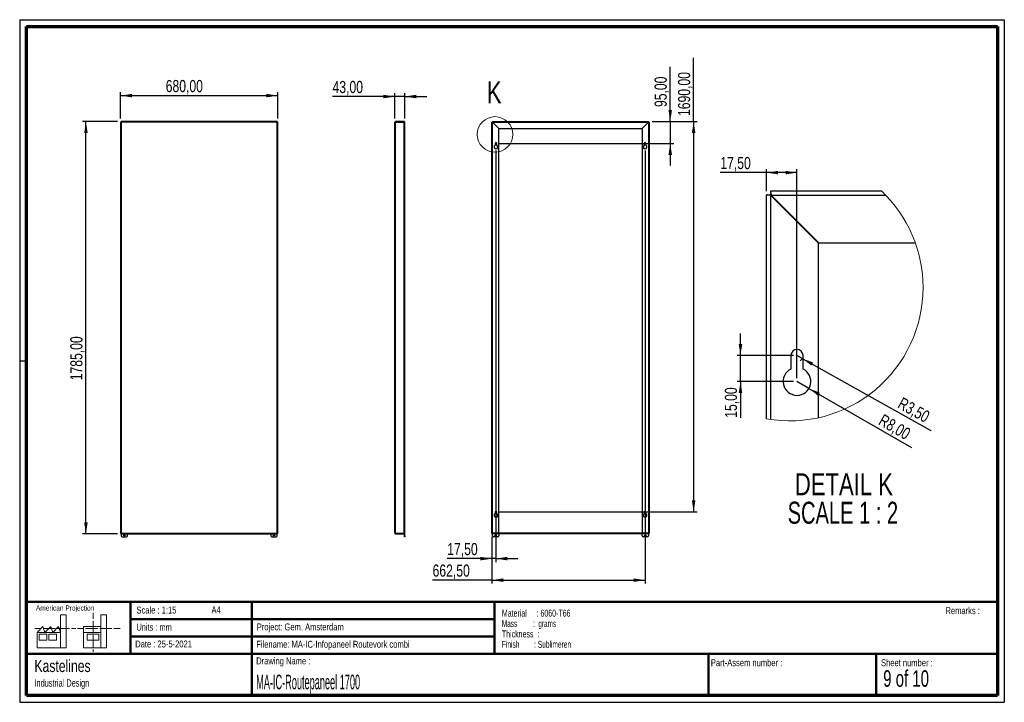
# Paper-space layout 'Sheet5' of a CAD drawing. Header units: millimetres. Extents: x 7 to 291, y 7 to 204.
import ezdxf

# ---------------------------------------------------------------- set-up
doc = ezdxf.new("R2010")
doc.units = ezdxf.units.MM
for name, color, linetype in [('BORDERS', 7, 'Continuous'), ('DRAWING', 7, 'Continuous'), ('TEXT_SHEET_FORMAT', 7, 'Continuous')]:
    doc.layers.add(name, color=color, linetype=linetype)
doc.styles.add('SLDTEXTSTYLE0', font='TXT', dxfattribs={"width": 0.7})
doc.styles.add('SLDTEXTSTYLE1', font='TXT', dxfattribs={"width": 0.75})
doc.styles.add('SLDTEXTSTYLE2', font='TXT', dxfattribs={"width": 0.678571})
doc.styles.add('SLDTEXTSTYLE4', font='TXT', dxfattribs={"width": 0.55})
doc.styles.add('SLDTEXTSTYLE5', font='TXT', dxfattribs={"width": 0.605})
doc.styles.add('SLDTEXTSTYLE7', font='TXT', dxfattribs={"width": 0.467045})
doc.styles.add('SLDTEXTSTYLE8', font='TXT', dxfattribs={"width": 0.681818})
doc.styles.add('SLDTEXTSTYLE9', font='TXT', dxfattribs={"width": 0.568654})
doc.dimstyles.new('SLDDIMSTYLE11', dxfattribs={"dimtxt": 3.5, "dimasz": 3.302, "dimexe": 0, "dimexo": 0.0625, "dimgap": 0.875, "dimtad": 1, "dimlfac": 15, "dimrnd": 1e-09, "dimzin": 12, "dimdsep": 46, "dimtxsty": 'SLDTEXTSTYLE1', "dimsah": 1, "dimcen": 0.09, "dimadec": 0, "dimazin": 3, "dimtfac": 1, "dimtofl": 0, "dimtmove": 0, "dimatfit": 3, "dimfxl": 1, "dimfrac": 2, "dimtolj": 1, "dimtzin": 12, "dimarcsym": 0})
doc.dimstyles.new('SLDDIMSTYLE12', dxfattribs={"dimtxt": 3.5, "dimasz": 3.302, "dimexe": 0, "dimexo": 0.0625, "dimgap": 0.875, "dimtad": 1, "dimlfac": 15, "dimrnd": 1e-09, "dimzin": 12, "dimdsep": 46, "dimtxsty": 'SLDTEXTSTYLE1', "dimsah": 1, "dimcen": 0.09, "dimadec": 0, "dimazin": 3, "dimtfac": 1, "dimtmove": 0, "dimatfit": 0, "dimfxl": 1, "dimfrac": 2, "dimtolj": 1, "dimtzin": 12, "dimarcsym": 0})
doc.dimstyles.new('SLDDIMSTYLE13', dxfattribs={"dimtxt": 3.5, "dimasz": 3.302, "dimexe": 0, "dimexo": 0.0625, "dimgap": 0.875, "dimtad": 1, "dimlfac": 2, "dimrnd": 1e-09, "dimzin": 12, "dimdsep": 46, "dimtxsty": 'SLDTEXTSTYLE1', "dimsah": 1, "dimcen": 0, "dimadec": 0, "dimazin": 3, "dimtfac": 1, "dimtofl": 0, "dimtmove": 0, "dimatfit": 3, "dimfxl": 1, "dimfrac": 2, "dimtolj": 1, "dimtzin": 12, "dimarcsym": 0})
doc.dimstyles.new('SLDDIMSTYLE5', dxfattribs={"dimtxt": 3.5, "dimasz": 3.302, "dimexe": 0, "dimexo": 0.0625, "dimgap": 0.875, "dimtad": 1, "dimlfac": 2, "dimrnd": 1e-09, "dimzin": 12, "dimdsep": 46, "dimtxsty": 'SLDTEXTSTYLE1', "dimsah": 1, "dimcen": 0.09, "dimadec": 0, "dimazin": 3, "dimtfac": 1, "dimtofl": 0, "dimtmove": 0, "dimatfit": 3, "dimfxl": 1, "dimfrac": 2, "dimtolj": 1, "dimtzin": 12, "dimarcsym": 0})

# ---------------------------------------------------------------- blocks, each defined once
blk = doc.blocks.new('SW_NOTE_0_34')
at = {"layer": 'TEXT_SHEET_FORMAT', "color": 0, "char_height": 2, "attachment_point": 1}
for s, insert, style in [('Material     : 6060-T66', (0, 2.58), 'SLDTEXTSTYLE5'), ('Mass         :  grams', (0, -0.42), 'SLDTEXTSTYLE4'), ('Thickness  :', (0, -3.42), 'SLDTEXTSTYLE5'), ('Finish        : Sublimeren', (0, -6.42), 'SLDTEXTSTYLE9')]:
    blk.add_mtext(s, dxfattribs=dict(at, insert=insert, style=style))
blk = doc.blocks.new('SW_NOTE_0_35')
at = {"layer": 'DRAWING', "color": 0, "attachment_point": 1, "style": 'SLDTEXTSTYLE1'}
for s, insert, char_height in [('Kastelines', (0, 4.51), 3.5), ('Industrial Design', (0, -1.09), 2.1167)]:
    blk.add_mtext(s, dxfattribs=dict(at, insert=insert, char_height=char_height))
blk = doc.blocks.new('_D_56')
at = {"layer": 'DRAWING', "color": 7}
for p, q in [((35.68, 175.25), (35.68, 182.87)), ((35.68, 181.87), (81.01, 181.87)), ((81.01, 175.25), (81.01, 182.87))]:
    blk.add_line(p, q, dxfattribs=at)
for points in [[(35.68, 181.87), (38.98, 181.36), (38.98, 182.38)], [(81.01, 181.87), (77.71, 182.38), (77.71, 181.36)]]:
    blk.add_solid(points, dxfattribs=at)
at = {"layer": 'DRAWING', "color": 7, "insert": (48.69, 186.38), "char_height": 3.5, "attachment_point": 1, "style": 'SLDTEXTSTYLE1'}
blk.add_mtext('680,00', dxfattribs=at)
blk = doc.blocks.new('_D_57')
at = {"layer": 'DRAWING', "color": 7}
for p, q in [((34.82, 174.39), (24.68, 174.39)), ((25.68, 55.39), (25.68, 174.39)), ((34.82, 55.39), (24.68, 55.39))]:
    blk.add_line(p, q, dxfattribs=at)
for points in [[(25.68, 174.39), (25.17, 171.09), (26.18, 171.09)], [(25.68, 55.39), (26.18, 58.7), (25.17, 58.7)]]:
    blk.add_solid(points, dxfattribs=at)
at = {"layer": 'DRAWING', "color": 7, "insert": (21.16, 99.73), "char_height": 3.5, "attachment_point": 1, "rotation": 90, "style": 'SLDTEXTSTYLE1'}
blk.add_mtext('1785,00', dxfattribs=at)
blk = doc.blocks.new('_D_58')
at = {"layer": 'DRAWING', "color": 7}
for p, q in [((114.79, 175.23), (114.79, 182.6)), ((117.65, 175.22), (117.65, 182.6)), ((114.79, 181.6), (96.81, 181.6)), ((117.65, 181.6), (114.79, 181.6)), ((117.65, 181.6), (124, 181.6))]:
    blk.add_line(p, q, dxfattribs=at)
for points in [[(114.79, 181.6), (111.49, 182.11), (111.49, 181.09)], [(117.65, 181.6), (120.96, 181.09), (120.96, 182.11)]]:
    blk.add_solid(points, dxfattribs=at)
at = {"layer": 'DRAWING', "color": 7, "insert": (96.81, 186.11), "char_height": 3.5, "attachment_point": 1, "style": 'SLDTEXTSTYLE1'}
blk.add_mtext('43,00', dxfattribs=at)
blk = doc.blocks.new('_D_59')
at = {"layer": 'DRAWING', "color": 7}
for p, q in [((194.21, 174.39), (194.21, 190.21)), ((188.96, 174.39), (195.21, 174.39)), ((194.21, 174.39), (194.21, 168.06)), ((144.94, 168.06), (195.21, 168.06)), ((194.21, 168.06), (194.21, 161.71))]:
    blk.add_line(p, q, dxfattribs=at)
for points in [[(194.21, 174.39), (194.72, 177.7), (193.7, 177.7)], [(194.21, 168.06), (193.7, 164.76), (194.72, 164.76)]]:
    blk.add_solid(points, dxfattribs=at)
at = {"layer": 'DRAWING', "color": 7, "insert": (189.7, 178.58), "char_height": 3.5, "attachment_point": 1, "rotation": 90, "style": 'SLDTEXTSTYLE1'}
blk.add_mtext('95,00', dxfattribs=at)
blk = doc.blocks.new('_D_60')
at = {"layer": 'DRAWING', "color": 7}
for p, q in [((200.96, 174.39), (200.96, 192.8)), ((188.96, 174.39), (201.96, 174.39)), ((200.96, 174.39), (200.96, 61.73)), ((144.94, 61.73), (201.96, 61.73))]:
    blk.add_line(p, q, dxfattribs=at)
for points in [[(200.96, 174.39), (200.45, 171.09), (201.47, 171.09)], [(200.96, 61.73), (201.47, 65.03), (200.45, 65.03)]]:
    blk.add_solid(points, dxfattribs=at)
at = {"layer": 'DRAWING', "color": 7, "insert": (196.45, 175.99), "char_height": 3.5, "attachment_point": 1, "rotation": 90, "style": 'SLDTEXTSTYLE1'}
blk.add_mtext('1690,00', dxfattribs=at)
blk = doc.blocks.new('_D_61')
at = {"layer": 'DRAWING', "color": 7}
for p, q in [((143.94, 166.06), (143.94, 47.25)), ((142.78, 54.54), (142.78, 47.25)), ((142.78, 48.25), (129.89, 48.25)), ((143.94, 48.25), (142.78, 48.25)), ((143.94, 48.25), (150.29, 48.25))]:
    blk.add_line(p, q, dxfattribs=at)
for points in [[(142.78, 48.25), (139.47, 48.76), (139.47, 47.74)], [(143.94, 48.25), (147.25, 47.74), (147.25, 48.76)]]:
    blk.add_solid(points, dxfattribs=at)
at = {"layer": 'DRAWING', "color": 7, "insert": (129.89, 52.76), "char_height": 3.5, "attachment_point": 1, "style": 'SLDTEXTSTYLE1'}
blk.add_mtext('17,50', dxfattribs=at)
blk = doc.blocks.new('_D_62')
at = {"layer": 'DRAWING', "color": 7}
for p, q in [((186.94, 166.06), (186.94, 41.04)), ((142.78, 54.54), (142.78, 41.04)), ((142.78, 42.04), (125.66, 42.04)), ((142.78, 42.04), (186.94, 42.04))]:
    blk.add_line(p, q, dxfattribs=at)
for points in [[(142.78, 42.04), (146.08, 41.53), (146.08, 42.55)], [(186.94, 42.04), (183.64, 42.55), (183.64, 41.53)]]:
    blk.add_solid(points, dxfattribs=at)
at = {"layer": 'DRAWING', "color": 7, "insert": (125.66, 46.55), "char_height": 3.5, "attachment_point": 1, "style": 'SLDTEXTSTYLE1'}
blk.add_mtext('662,50', dxfattribs=at)
blk = doc.blocks.new('_D_63')
at = {"layer": 'DRAWING', "color": 7}
for q in [(230.77, 99.36), (263.79, 80.29)]:
    blk.add_line((234.23, 97.36), q, dxfattribs=at)
blk.add_solid([(234.23, 97.36), (236.84, 95.26), (237.34, 96.14)], dxfattribs=at)
at = {"layer": 'DRAWING', "color": 7, "insert": (255.75, 90.13), "char_height": 3.5, "attachment_point": 1, "rotation": 330, "style": 'SLDTEXTSTYLE1'}
blk.add_mtext('R8,00', dxfattribs=at)
blk = doc.blocks.new('_D_64')
at = {"layer": 'DRAWING', "color": 7}
for q in [(230.77, 106.86), (269.42, 85.26)]:
    blk.add_line((232.29, 106), q, dxfattribs=at)
blk.add_arc((230.77, 106.86), 1.75, 301.0699, 330.2551, dxfattribs=at)
blk.add_solid([(232.29, 106), (234.93, 103.95), (235.42, 104.84)], dxfattribs=at)
at = {"layer": 'DRAWING', "color": 7, "insert": (261.24, 94.99), "char_height": 3.5, "attachment_point": 1, "rotation": 330.8148, "style": 'SLDTEXTSTYLE1'}
blk.add_mtext('R3,50', dxfattribs=at)
blk = doc.blocks.new('_D_65')
at = {"layer": 'DRAWING', "color": 7}
for p, q in [((214.47, 106.86), (214.47, 113.21)), ((229.77, 106.86), (213.47, 106.86)), ((214.47, 99.36), (214.47, 106.86)), ((229.77, 99.36), (213.47, 99.36)), ((214.47, 99.36), (214.47, 88.9))]:
    blk.add_line(p, q, dxfattribs=at)
for points in [[(214.47, 106.86), (214.98, 110.16), (213.97, 110.16)], [(214.47, 99.36), (213.97, 96.05), (214.98, 96.05)]]:
    blk.add_solid(points, dxfattribs=at)
at = {"layer": 'DRAWING', "color": 7, "insert": (209.96, 88.9), "char_height": 3.5, "attachment_point": 1, "rotation": 90, "style": 'SLDTEXTSTYLE1'}
blk.add_mtext('15,00', dxfattribs=at)
blk = doc.blocks.new('_D_66')
at = {"layer": 'DRAWING', "color": 7}
for p, q in [((222.02, 159.65), (208.66, 159.65)), ((222.02, 154.27), (222.02, 160.65)), ((230.77, 159.65), (222.02, 159.65)), ((230.77, 100.36), (230.77, 160.65))]:
    blk.add_line(p, q, dxfattribs=at)
for points in [[(222.02, 159.65), (225.32, 159.14), (225.32, 160.16)], [(230.77, 159.65), (227.46, 160.16), (227.46, 159.14)]]:
    blk.add_solid(points, dxfattribs=at)
at = {"layer": 'DRAWING', "color": 7, "insert": (208.66, 164.16), "char_height": 3.5, "attachment_point": 1, "style": 'SLDTEXTSTYLE1'}
blk.add_mtext('17,50', dxfattribs=at)
blk = doc.blocks.new('SW_NOTE_0_36')
at = {"layer": 'DRAWING', "color": 0, "char_height": 6.35, "attachment_point": 2}
for s, insert, style in [('DETAIL K', (16.67, 8.19), 'SLDTEXTSTYLE1'), ('SCALE 1 : 2', (16.38, -0.03), 'SLDTEXTSTYLE8')]:
    blk.add_mtext(s, dxfattribs=dict(at, insert=insert, style=style))

psp = doc.layouts.new('Sheet5')

# ---------------------------------------------------------------- linework, layer by layer
at = {"color": 7, "linetype": 'Continuous', "lineweight": 25}
for p, q in [((35.6764, 174.24865), (35.6764, 55.53888)), ((35.6764, 174.24865), (35.84307, 174.2271)), ((35.6764, 174.24865), (35.80974, 174.24865)), ((35.80974, 174.24865), (35.84307, 174.2271)), ((35.84307, 174.2271), (35.82152, 174.39376)), ((35.82152, 174.39376), (35.82152, 174.26043)), ((80.86462, 174.39376), (35.82152, 174.39376)), ((35.84307, 174.2271), (35.82152, 174.26043)), ((35.84307, 174.2271), (35.84307, 55.56043)), ((80.84307, 174.2271), (35.84307, 174.2271)), ((80.86462, 174.39376), (80.84307, 174.2271)), ((80.86462, 174.26043), (80.84307, 174.2271)), ((80.84307, 174.2271), (81.00974, 174.24865)), ((80.84307, 174.2271), (80.8764, 174.24865)), ((80.84307, 55.56043), (80.84307, 174.2271)), ((80.86462, 174.39376), (80.86462, 174.26043)), ((81.00974, 174.24865), (80.8764, 174.24865)), ((81.00974, 55.53888), (81.00974, 174.24865)), ((114.78826, 55.56043), (114.78826, 174.2271)), ((114.95493, 174.39376), (114.95493, 174.26043)), ((117.48826, 174.39376), (114.95493, 174.39376)), ((117.48826, 174.26043), (114.95493, 174.26043)), ((114.95493, 55.53888), (114.95493, 174.24865)), ((114.95493, 174.24865), (117.48826, 174.24865)), ((117.48826, 174.39376), (117.48826, 174.26043)), ((117.48826, 55.53888), (117.48826, 174.24865)), ((117.65493, 174.2271), (117.64416, 174.2271)), ((117.65493, 174.2271), (117.65493, 174.21531)), ((117.65493, 55.57222), (117.65493, 174.21531)), ((142.7764, 55.53888), (142.7764, 174.24865)), ((142.94307, 174.21531), (142.7764, 174.24865)), ((142.7764, 174.24865), (142.90974, 174.24865)), ((142.94307, 174.21531), (142.90974, 174.24865)), ((142.94307, 174.2271), (142.90974, 174.24865)), ((142.92152, 174.39376), (142.95486, 174.2271)), ((142.92152, 174.39376), (187.96462, 174.39376)), ((142.92152, 174.39376), (142.92152, 174.26043)), ((142.92152, 174.26043), (142.95486, 174.2271)), ((142.92152, 174.26043), (142.94307, 174.2271)), ((142.94307, 174.21531), (142.94307, 174.2271)), ((142.94307, 55.57222), (142.94307, 174.21531)), ((144.7764, 172.38198), (142.94307, 174.21531)), ((142.95486, 174.2271), (144.78819, 172.39376)), ((142.95486, 174.2271), (187.93129, 174.2271)), ((186.09795, 172.39376), (187.93129, 174.2271)), ((187.94307, 174.21531), (186.10974, 172.38198)), ((187.93129, 174.2271), (187.96462, 174.39376)), ((187.93129, 174.2271), (187.96462, 174.26043)), ((187.94307, 174.2271), (187.96462, 174.26043)), ((188.10974, 174.24865), (187.94307, 174.21531)), ((187.9764, 174.24865), (187.94307, 174.21531)), ((187.9764, 174.24865), (187.94307, 174.2271)), ((187.94307, 174.21531), (187.94307, 55.57222)), ((187.96462, 174.39376), (187.96462, 174.26043)), ((188.10974, 174.24865), (187.9764, 174.24865)), ((188.10974, 174.24865), (188.10974, 55.53888)), ((144.7764, 55.57222), (144.7764, 172.38198)), ((144.78819, 172.39376), (186.09795, 172.39376)), ((186.10974, 172.38198), (186.10974, 55.57222)), ((143.70974, 168.06043), (143.70974, 167.54001)), ((144.1764, 167.54001), (144.1764, 168.06043)), ((186.70974, 168.06043), (186.70974, 167.54001)), ((187.1764, 167.54001), (187.1764, 168.06043)), ((223.10438, 154.35586), (255.12973, 154.35586)), ((223.10438, 154.35586), (223.10438, 153.35587)), ((222.01598, 88.58013), (222.01598, 153.26748)), ((222.01598, 153.26748), (223.01598, 153.26748)), ((223.26598, 153.01746), (223.26598, 153.10586)), ((223.26598, 88.38141), (223.26598, 153.01746)), ((237.01598, 139.26748), (223.26598, 153.01746)), ((223.35438, 153.10586), (237.10438, 139.35587)), ((223.35438, 153.10586), (256.38888, 153.10586)), ((237.01598, 88.9141), (237.01598, 139.26748)), ((237.10438, 139.35587), (264.89729, 139.35587)), ((229.01598, 106.85587), (229.01598, 102.95275)), ((232.51598, 102.95275), (232.51598, 106.85587)), ((143.70974, 61.7271), (143.70974, 61.20668)), ((144.1764, 61.20668), (144.1764, 61.7271)), ((186.70974, 61.7271), (186.70974, 61.20668)), ((187.1764, 61.20668), (187.1764, 61.7271)), ((35.84307, 55.56043), (35.6764, 55.53888)), ((35.6764, 55.53888), (35.80974, 55.53888)), ((35.84307, 55.56043), (35.80974, 55.53888)), ((35.82152, 55.39376), (35.84307, 55.56043)), ((35.82152, 55.5271), (35.84307, 55.56043)), ((35.82152, 55.39376), (35.82152, 55.5271)), ((35.82152, 55.39376), (80.86462, 55.39376)), ((35.82152, 55.39376), (35.82152, 55.36043)), ((35.82152, 55.36043), (37.6764, 55.36043)), ((35.82152, 55.36043), (35.82152, 54.86043)), ((35.84307, 55.56043), (80.84307, 55.56043)), ((36.15486, 54.5271), (37.34307, 54.5271)), ((37.6764, 55.36043), (37.6764, 55.39376)), ((37.6764, 54.86043), (37.6764, 55.36043)), ((79.00974, 55.39376), (79.00974, 55.36043)), ((79.00974, 55.36043), (80.86462, 55.36043)), ((79.00974, 55.36043), (79.00974, 54.86043)), ((79.34307, 54.5271), (80.53129, 54.5271)), ((81.00974, 55.53888), (80.84307, 55.56043)), ((80.8764, 55.53888), (80.84307, 55.56043)), ((80.84307, 55.56043), (80.86462, 55.39376)), ((80.84307, 55.56043), (80.86462, 55.5271)), ((80.86462, 55.39376), (80.86462, 55.5271)), ((80.86462, 55.36043), (80.86462, 55.39376)), ((80.86462, 54.86043), (80.86462, 55.36043)), ((81.00974, 55.53888), (80.8764, 55.53888)), ((117.48826, 55.53888), (114.95493, 55.53888)), ((114.95493, 55.39376), (114.95493, 55.5271)), ((114.95493, 55.5271), (117.48826, 55.5271)), ((114.95493, 55.39376), (117.48826, 55.39376)), ((117.48826, 55.39376), (117.48826, 55.5271)), ((117.52159, 55.36043), (117.65493, 55.36043)), ((117.52159, 54.86043), (117.52159, 55.36043)), ((117.52159, 54.86043), (117.65493, 54.86043)), ((117.52159, 54.5271), (117.52159, 54.86043)), ((117.65493, 54.5271), (117.52159, 54.5271)), ((117.65493, 54.86043), (117.65493, 55.36043)), ((117.65493, 54.86043), (117.65493, 54.5271)), ((142.7764, 55.53888), (142.94307, 55.57222)), ((142.7764, 55.53888), (142.90974, 55.53888)), ((142.90974, 55.53888), (142.94307, 55.57222)), ((142.90974, 55.53888), (142.94307, 55.56043)), ((142.94307, 55.56043), (142.92152, 55.5271)), ((142.92152, 55.36043), (142.92152, 55.5271)), ((144.7764, 55.5271), (142.92152, 55.5271)), ((142.92152, 54.86043), (142.92152, 55.36043)), ((144.7764, 55.36043), (142.92152, 55.36043)), ((142.94307, 55.57222), (144.7764, 55.57222)), ((142.94307, 55.56043), (142.94307, 55.57222)), ((187.94307, 55.56043), (142.94307, 55.56043)), ((144.44307, 54.5271), (143.25486, 54.5271)), ((144.7764, 55.5271), (144.7764, 55.36043)), ((186.10974, 55.5271), (144.7764, 55.5271)), ((186.10974, 55.39376), (144.7764, 55.39376)), ((144.7764, 55.36043), (144.7764, 54.86043)), ((186.10974, 55.57222), (187.94307, 55.57222)), ((187.96462, 55.5271), (186.10974, 55.5271)), ((186.10974, 55.36043), (186.10974, 55.5271)), ((186.10974, 54.86043), (186.10974, 55.36043)), ((187.96462, 55.36043), (186.10974, 55.36043)), ((187.63129, 54.5271), (186.44307, 54.5271)), ((187.94307, 55.57222), (188.10974, 55.53888)), ((187.94307, 55.57222), (187.9764, 55.53888)), ((187.94307, 55.56043), (187.9764, 55.53888)), ((187.96462, 55.5271), (187.94307, 55.56043)), ((187.96462, 55.5271), (187.96462, 55.36043)), ((187.96462, 55.36043), (187.96462, 54.86043)), ((188.10974, 55.53888), (187.9764, 55.53888))]:
    psp.add_line(p, q, dxfattribs=at)
at = {"color": 7, "linetype": 'Continuous', "lineweight": 25, "flags": 128}
for points in [[(223.10438, 154.35586), (223.10918, 154.33184), (223.12341, 154.26073), (223.1465, 154.14521), (223.1776, 153.98974), (223.21548, 153.80034), (223.2587, 153.58422), (223.3056, 153.34973), (223.35438, 153.10586)], [(223.26598, 153.01746), (223.04893, 153.06089), (222.83845, 153.10297), (222.64098, 153.14249), (222.4625, 153.17819), (222.30843, 153.20897), (222.18346, 153.23398), (222.09137, 153.2524), (222.03498, 153.26369), (222.01598, 153.26748)], [(223.26598, 153.01746), (223.22257, 153.06089), (223.18048, 153.10297), (223.14099, 153.14249), (223.10529, 153.17819), (223.07447, 153.20897), (223.04948, 153.23398), (223.03106, 153.2524), (223.01978, 153.26369), (223.01598, 153.26748)], [(223.26598, 153.10586), (223.22257, 153.13393), (223.18048, 153.16114), (223.14099, 153.18668), (223.10529, 153.20975), (223.07447, 153.22966), (223.04948, 153.24584), (223.03106, 153.25773), (223.01978, 153.26503), (223.01598, 153.26748)], [(223.10438, 153.35587), (223.10918, 153.35107), (223.12341, 153.33683), (223.1465, 153.31373), (223.1776, 153.28265), (223.21548, 153.24477), (223.2587, 153.20152), (223.3056, 153.15464), (223.35438, 153.10586)], [(223.10438, 153.35587), (223.10682, 153.35206), (223.11412, 153.34079), (223.12603, 153.32237), (223.14218, 153.29737), (223.16211, 153.26655), (223.18517, 153.23088), (223.21071, 153.19136), (223.23792, 153.14928), (223.26598, 153.10586)]]:
    psp.add_lwpolyline(points, dxfattribs=at)
at = {"color": 7, "linetype": 'Continuous', "lineweight": 18}
psp.add_circle((143.66448, 170.673), 5.12684, dxfattribs=at)
at = {"color": 7, "linetype": 'Continuous', "lineweight": 25}
for centre in [(36.74803, 54.9271), (79.93811, 54.9271), (143.84803, 54.9271), (187.03811, 54.9271)]:
    psp.add_circle(centre, 0.23333, dxfattribs=at)
for centre, radius, start, end in [((114.95493, 174.2271), 0.16667, 90, 180), ((114.95493, 174.2271), 0.03333, 90, 140.3015656), ((117.48826, 174.2271), 0.16667, 0, 90), ((117.48826, 174.2271), 0.03333, 39.3772932, 90), ((143.94307, 168.06043), 0.23333, 0, 180), ((186.94307, 168.06043), 0.23333, 0, 180), ((143.94307, 167.06043), 0.53333, 115.9444798, 64.0555202), ((186.94307, 167.06043), 0.53333, 115.9444798, 64.0555202), ((230.76598, 106.85587), 1.75, 0.0001389, 179.9998611), ((230.76598, 99.35587), 4.00001, 115.9444071, 64.0555929), ((143.94307, 60.7271), 0.53333, 115.9444798, 64.0555202), ((143.94307, 61.7271), 0.23333, 0, 180), ((186.94307, 60.7271), 0.53333, 115.9444798, 64.0555202), ((186.94307, 61.7271), 0.23333, 0, 180), ((36.15486, 54.86043), 0.33333, 180, 270), ((37.34307, 54.86043), 0.33333, 270, 0), ((79.34307, 54.86043), 0.33333, 180, 270), ((80.53129, 54.86043), 0.33333, 270, 360), ((114.95493, 55.56043), 0.16667, 180, 270), ((114.95493, 55.56043), 0.03333, 219.6984342, 270), ((117.48826, 55.36043), 0.16667, 360, 90), ((117.48826, 55.36043), 0.03333, 0, 90), ((143.25486, 54.86043), 0.33333, 180, 270), ((144.44307, 54.86043), 0.33333, 270, 0), ((186.44307, 54.86043), 0.33333, 180, 270), ((187.63129, 54.86043), 0.33333, 270, 360)]:
    psp.add_arc(centre, radius, start, end, dxfattribs=at)
at = {"color": 7, "linetype": 'Continuous', "lineweight": 18}
for centre, radius, start, end in [((228.67654, 126.45013), 38.45128, 0.0000312, 46.530648), ((228.67656, 126.45012), 38.45126, 260.0248362, 0.0000462)]:
    psp.add_arc(centre, radius, start, end, dxfattribs=at)
at = {"color": 7, "linetype": 'Continuous', "lineweight": 25}
for centre, ratio, start_param, end_param in [((114.95493, 174.2271), 0.129289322, 1.570796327, 3.141592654), ((117.48826, 174.21531), 0.2, 0, 1.570796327), ((114.95493, 55.56043), 0.129289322, 3.141592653, 4.71238898), ((117.48826, 55.57222), 0.2, 4.71238898, 6.283185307)]:
    psp.add_ellipse(centre, major_axis=(0.16667, 0), ratio=ratio, start_param=start_param, end_param=end_param, dxfattribs=at)
at = {"layer": 'BORDERS', "lineweight": 70}
for p, q in [((8.56964, 8.78391), (8.56964, 201.78391)), ((8.56964, 201.78391), (288.56964, 201.78391)), ((288.56964, 201.78391), (288.56964, 8.78391)), ((288.56964, 8.78391), (8.56964, 8.78391))]:
    psp.add_line(p, q, dxfattribs=at)
at = {"layer": 'BORDERS', "lineweight": 50}
for p, q in [((8.56964, 35.78391), (288.56964, 35.78391)), ((38.56964, 35.78391), (38.56964, 20.78391)), ((73.56964, 35.78391), (73.56964, 8.78391)), ((143.56964, 35.78391), (143.56964, 20.78391)), ((38.56964, 30.78391), (143.56964, 30.78391)), ((38.56964, 25.78391), (143.56964, 25.78391)), ((8.56964, 20.78391), (288.56964, 20.78391)), ((205.22248, 8.78391), (205.22248, 20.78391)), ((253.65091, 8.78391), (253.65091, 20.78391))]:
    psp.add_line(p, q, dxfattribs=at)
at = {"layer": 'TEXT_SHEET_FORMAT'}
for p, q in [((6.56964, 203.78391), (290.56964, 203.78391)), ((6.56964, 203.78391), (6.56964, 6.78391)), ((290.56964, 203.78391), (290.56964, 6.78391)), ((6.56964, 105.28391), (8.62154, 105.28391)), ((6.56964, 6.78391), (290.56964, 6.78391))]:
    psp.add_line(p, q, dxfattribs=at)
at = {"layer": 'TEXT_SHEET_FORMAT', "color": 7, "linetype": 'Continuous', "lineweight": 18}
for p, q in [((18.32083, 26.9711), (18.32083, 32.03614)), ((18.32083, 32.03614), (20.00272, 32.03614)), ((20.00272, 32.03614), (20.00272, 22.47041)), ((27.73283, 32.59601), (27.73283, 30.83891)), ((31.65419, 32.03173), (29.9723, 32.03173)), ((29.9723, 32.03173), (29.9723, 22.466)), ((31.65419, 26.96677), (31.65419, 32.03173)), ((11.59327, 26.9711), (13.27516, 28.65945)), ((13.27516, 28.65945), (13.83747, 26.9711)), ((13.83747, 26.9711), (15.51936, 28.65945)), ((15.51936, 28.65945), (16.08135, 26.9711)), ((16.08135, 26.9711), (17.76324, 28.65945)), ((17.76324, 28.65945), (18.32083, 26.9711)), ((24.92663, 28.65504), (24.92663, 26.96677)), ((24.92663, 28.65504), (29.9723, 28.65504)), ((27.73283, 30.25163), (27.73283, 28.48989)), ((27.73283, 28.48989), (27.73283, 26.72822)), ((10.98087, 28.09973), (12.736, 28.09973)), ((18.32083, 26.9711), (11.59327, 26.9711)), ((11.59327, 26.9711), (11.59327, 22.47041)), ((12.15558, 26.41147), (14.39946, 26.41147)), ((12.15558, 24.72312), (12.15558, 26.41147)), ((13.32099, 28.09973), (15.07597, 28.09973)), ((14.39946, 26.41147), (14.39946, 24.72312)), ((14.95705, 26.41147), (17.20125, 26.41147)), ((14.95705, 24.72312), (14.95705, 26.41147)), ((15.07597, 28.09973), (16.83094, 28.09973)), ((17.20125, 26.41147), (17.20125, 24.72312)), ((17.41593, 28.09973), (19.17107, 28.09973)), ((18.32083, 26.9711), (18.32083, 22.47041)), ((19.17107, 28.09973), (20.92604, 28.09973)), ((21.51103, 28.09973), (22.80891, 28.09973)), ((23.24474, 28.09532), (24.99523, 28.09532)), ((24.92663, 26.96677), (29.9723, 26.96677)), ((24.92663, 26.96677), (24.92663, 22.466)), ((25.58022, 28.09532), (27.3352, 28.09532)), ((26.05094, 26.40705), (29.41472, 26.40705)), ((26.05094, 24.71871), (26.05094, 26.40705)), ((27.3352, 28.09532), (29.09025, 28.09532)), ((27.73283, 26.14086), (27.73283, 24.37927)), ((29.41472, 26.40705), (29.41472, 24.71871)), ((29.67524, 28.09532), (31.43029, 28.09532)), ((31.43029, 28.09532), (33.18527, 28.09532)), ((31.65419, 26.96677), (31.65419, 22.466)), ((33.77026, 28.09532), (35.52524, 28.09532)), ((14.39946, 24.72312), (12.15558, 24.72312)), ((17.20125, 24.72312), (14.95705, 24.72312)), ((29.41472, 24.71871), (26.05094, 24.71871)), ((27.73283, 24.37927), (27.73283, 22.61752)), ((11.59327, 22.47041), (18.32083, 22.47041)), ((18.32083, 22.47041), (20.00272, 22.47041)), ((24.92663, 22.466), (31.65419, 22.466)), ((27.73283, 22.03017), (27.73283, 21.34201))]:
    psp.add_line(p, q, dxfattribs=at)

# ---------------------------------------------------------------- block references
at = {"layer": 'DRAWING'}
for name, p in [('SW_NOTE_0_36', (227.63416, 64.69924)), ('SW_NOTE_0_35', (10.8265, 14.51099))]:
    psp.add_blockref(name, p, dxfattribs=at)
at = {"layer": 'TEXT_SHEET_FORMAT', "color": 218}
psp.add_blockref('SW_NOTE_0_34', (145.65263, 30.93094), dxfattribs=at)

# ---------------------------------------------------------------- texts
at = {"color": 7, "linetype": 'Continuous', "lineweight": 18, "insert": (141.31213, 185.99933), "char_height": 6.35, "attachment_point": 1, "style": 'SLDTEXTSTYLE1'}
psp.add_mtext('K', dxfattribs=at)
at = {"layer": 'TEXT_SHEET_FORMAT', "attachment_point": 1}
for s, insert, char_height, style in [('American Projection', (11.27718, 34.75566), 1.5, 'SLDTEXTSTYLE1'), ('Scale : 1:15', (40.24539, 34.40823), 2, 'SLDTEXTSTYLE1'), ('A4', (61.89056, 34.48622), 2, 'SLDTEXTSTYLE1'), ('Remarks :', (273.59555, 34.23584), 2, 'SLDTEXTSTYLE1'), ('Units : mm', (40.23933, 29.47613), 2, 'SLDTEXTSTYLE0'), ('Project: Gem. Amsterdam', (74.95639, 29.53804), 2, 'SLDTEXTSTYLE1'), ('Date : 25-5-2021', (39.88654, 24.62176), 2, 'SLDTEXTSTYLE1'), ('Filename: MA-IC-Infopaneel Routevork combi', (74.79769, 24.5313), 2, 'SLDTEXTSTYLE1'), ('Drawing Name :', (74.7803, 19.73653), 2, 'SLDTEXTSTYLE1'), ('Part-Assem number :', (205.92658, 19.21038), 2, 'SLDTEXTSTYLE1'), ('Sheet number :', (255.01123, 19.21038), 2, 'SLDTEXTSTYLE1'), ('9 of 10', (255.63428, 16.03963), 4.7625, 'SLDTEXTSTYLE2')]:
    psp.add_mtext(s, dxfattribs=dict(at, insert=insert, char_height=char_height, style=style))
at = {"layer": 'TEXT_SHEET_FORMAT', "color": 218, "insert": (74.7803, 14.76167), "char_height": 4.2333333, "attachment_point": 1, "style": 'SLDTEXTSTYLE7'}
psp.add_mtext('MA-IC-Routepaneel 1700', dxfattribs=at)

# ---------------------------------------------------------------- dimensions: what is measured, and where the dimension line sits
at = {"layer": 'DRAWING', "color": 7}
for base, p1, p2, dimstyle, picture, middle in [((200.96241, 61.7271), (187.96462, 174.39376), (143.94307, 61.7271), 'SLDDIMSTYLE11', '_D_60', (200.96241, 184.39376)), ((194.21143, 168.06043), (187.96462, 174.39376), (143.94307, 168.06043), 'SLDDIMSTYLE12', '_D_59', (194.21143, 184.39376)), ((25.6764, 174.39376), (35.82152, 55.39376), (35.82152, 174.39376), 'SLDDIMSTYLE11', '_D_57', (25.6764, 108.12994)), ((214.47407, 106.85587), (230.76598, 99.35587), (230.76598, 106.85587), 'SLDDIMSTYLE5', '_D_65', (214.47407, 94.7196))]:
    dim = psp.add_linear_dim(base=base, p1=p1, p2=p2, angle=90, dimstyle=dimstyle, dxfattribs=at)
    dim.commit()
    dim.dimension.update_dxf_attribs({"geometry": picture, "text_midpoint": middle, "dimtype": 160})
for base, p1, p2, dimstyle, picture, middle in [((81.00974, 181.87265), (35.6764, 174.24865), (81.00974, 174.24865), 'SLDDIMSTYLE11', '_D_56', (55.80099, 181.87265)), ((114.78826, 181.59765), (117.65493, 174.21531), (114.78826, 174.2271), 'SLDDIMSTYLE12', '_D_58', (102.62516, 181.59765)), ((186.94307, 42.03762), (142.7764, 55.53888), (186.94307, 167.06043), 'SLDDIMSTYLE11', '_D_62', (132.7764, 42.03762)), ((142.7764, 48.25155), (143.94307, 167.06043), (142.7764, 55.53888), 'SLDDIMSTYLE12', '_D_61', (135.71265, 48.25155)), ((222.01598, 159.65152), (230.76598, 99.35587), (222.01598, 153.26748), 'SLDDIMSTYLE5', '_D_66', (214.47407, 159.65152))]:
    dim = psp.add_linear_dim(base=base, p1=p1, p2=p2, dimstyle=dimstyle, dxfattribs=at)
    dim.commit()
    dim.dimension.update_dxf_attribs({"geometry": picture, "text_midpoint": middle, "dimtype": 160})
for center, mpoint, picture, middle in [((230.76598, 106.85587), (232.29382, 106.00251), '_D_64', (264.32322, 88.11274)), ((230.76598, 99.35587), (234.23009, 97.35587), '_D_63', (258.74939, 83.19965))]:
    dim = psp.add_radius_dim(center=center, mpoint=mpoint, dimstyle='SLDDIMSTYLE13', dxfattribs=at)
    dim.commit()
    dim.dimension.update_dxf_attribs({"geometry": picture, "text_midpoint": middle, "dimtype": 164})

doc.saveas('drawing.dxf')
